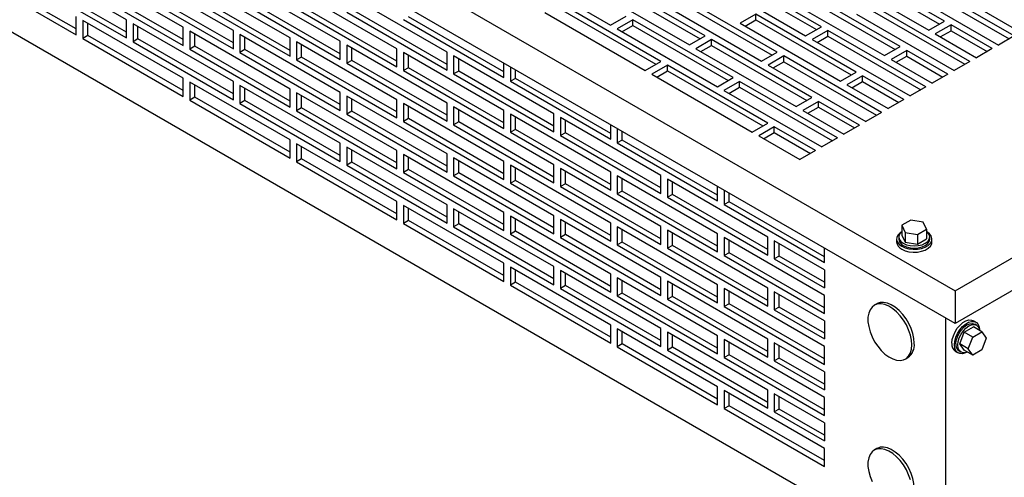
# Model space of a CAD drawing. Header units: inches. Extents: x 0 to 77, y 0 to 59.5.
# Tile 5 of 10: x 51.7 to 65.6, y 9.4 to 15.9. Entities that reach past the tile are written whole.
import ezdxf

# ---------------------------------------------------------------- set-up
doc = ezdxf.new("R2010")
doc.units = ezdxf.units.IN
doc.header["$LTSCALE"] = 7
doc.header["$MEASUREMENT"] = 0

msp = doc.modelspace()

# ---------------------------------------------------------------- linework, layer by layer
for p, q in [((44.76, 23.7), (64.913, 12.066)), ((64.913, 11.607), (44.76, 23.24)), ((64.78, 8.111), (44.981, 19.54)), ((53.238, 15.885), (51.824, 16.701)), ((64.764, 15.868), (63.349, 16.684)), ((52.531, 15.758), (51.187, 16.534)), ((54.037, 15.781), (52.623, 16.597)), ((54.744, 15.734), (53.33, 16.55)), ((58.644, 16.629), (60.058, 15.813)), ((63.029, 15.789), (61.615, 16.606)), ((61.615, 16.524), (62.959, 15.748)), ((63.128, 16.557), (64.543, 15.74)), ((63.349, 16.603), (64.693, 15.827)), ((51.116, 16.493), (52.531, 15.676)), ((51.824, 16.446), (53.238, 15.63)), ((53.238, 15.711), (51.894, 16.487)), ((54.037, 15.607), (52.693, 16.383)), ((55.543, 15.63), (54.129, 16.446)), ((56.25, 15.583), (54.836, 16.399)), ((61.391, 15.66), (59.976, 16.476)), ((59.976, 16.394), (61.32, 15.619)), ((61.394, 16.478), (62.808, 15.662)), ((65.745, 15.659), (64.366, 16.455)), ((64.366, 16.373), (65.674, 15.618)), ((52.623, 16.342), (54.037, 15.525)), ((53.33, 16.295), (54.744, 15.479)), ((54.744, 15.56), (53.4, 16.336)), ((57.049, 15.479), (55.635, 16.295)), ((57.756, 15.432), (56.342, 16.248)), ((59.755, 16.348), (61.17, 15.532)), ((62.407, 15.43), (60.993, 16.246)), ((64.141, 15.509), (62.727, 16.325)), ((62.727, 16.243), (64.071, 15.468)), ((64.145, 16.327), (65.524, 15.531)), ((54.129, 16.191), (55.543, 15.375)), ((55.543, 15.456), (54.199, 16.232)), ((54.836, 16.144), (56.25, 15.328)), ((56.25, 15.409), (54.907, 16.185)), ((60.768, 15.3), (59.354, 16.117)), ((60.772, 16.119), (62.186, 15.302)), ((60.993, 16.165), (62.336, 15.389)), ((62.506, 16.197), (63.92, 15.381)), ((65.122, 15.299), (63.744, 16.095)), ((64.913, 12.066), (72.072, 16.199)), ((55.635, 16.04), (57.049, 15.224)), ((57.049, 15.305), (55.706, 16.081)), ((56.342, 15.993), (57.756, 15.177)), ((57.756, 15.258), (56.413, 16.034)), ((59.133, 15.989), (60.547, 15.173)), ((59.354, 16.035), (60.698, 15.26)), ((62.105, 15.966), (61.884, 15.838)), ((63.519, 15.149), (62.105, 15.966)), ((62.105, 15.884), (62.105, 15.966)), ((63.523, 15.968), (64.901, 15.172)), ((63.744, 16.014), (65.052, 15.259)), ((65.257, 16.046), (65.837, 15.712)), ((52.531, 15.676), (52.531, 15.932)), ((52.623, 15.878), (52.623, 15.623)), ((54.037, 15.062), (52.623, 15.878)), ((52.693, 15.664), (52.693, 15.838)), ((53.238, 15.63), (53.238, 15.885)), ((53.33, 15.832), (53.33, 15.576)), ((54.744, 15.015), (53.33, 15.832)), ((57.141, 15.889), (58.555, 15.073)), ((58.555, 15.154), (57.212, 15.93)), ((60.058, 15.813), (60.279, 15.94)), ((60.371, 15.887), (60.15, 15.76)), ((61.785, 15.071), (60.371, 15.887)), ((60.371, 15.806), (60.371, 15.887)), ((61.884, 15.838), (63.298, 15.022)), ((61.955, 15.797), (62.105, 15.884)), ((62.105, 15.884), (63.448, 15.109)), ((64.543, 15.74), (64.764, 15.868)), ((53.4, 15.617), (53.4, 15.791)), ((54.037, 15.525), (54.037, 15.781)), ((54.129, 15.728), (54.129, 15.472)), ((55.543, 14.911), (54.129, 15.728)), ((54.199, 15.513), (54.199, 15.687)), ((54.744, 15.479), (54.744, 15.734)), ((54.836, 15.681), (54.836, 15.426)), ((56.25, 14.864), (54.836, 15.681)), ((60.15, 15.76), (61.564, 14.943)), ((60.22, 15.719), (60.371, 15.806)), ((60.371, 15.806), (61.714, 15.03)), ((62.808, 15.662), (63.029, 15.789)), ((63.121, 15.736), (62.9, 15.609)), ((64.5, 14.94), (63.121, 15.736)), ((63.121, 15.655), (63.121, 15.736)), ((64.856, 15.815), (64.635, 15.687)), ((64.635, 15.687), (65.214, 15.352)), ((64.705, 15.646), (64.856, 15.733)), ((65.435, 15.48), (64.856, 15.815)), ((64.856, 15.733), (64.856, 15.815)), ((64.856, 15.733), (65.365, 15.439)), ((72.072, 15.74), (64.913, 11.607)), ((52.693, 15.664), (52.623, 15.623)), ((52.623, 15.623), (54.037, 14.807)), ((54.037, 14.889), (52.693, 15.664)), ((53.4, 15.617), (53.33, 15.576)), ((53.33, 15.576), (54.744, 14.76)), ((54.744, 14.842), (53.4, 15.617)), ((54.907, 15.466), (54.907, 15.64)), ((55.543, 15.375), (55.543, 15.63)), ((55.635, 15.577), (55.635, 15.321)), ((57.049, 14.76), (55.635, 15.577)), ((56.25, 15.328), (56.25, 15.583)), ((61.17, 15.532), (61.391, 15.66)), ((61.483, 15.607), (61.262, 15.479)), ((62.897, 14.79), (61.483, 15.607)), ((61.483, 15.525), (61.483, 15.607)), ((62.9, 15.609), (64.279, 14.813)), ((62.971, 15.568), (63.121, 15.655)), ((63.121, 15.655), (64.429, 14.899)), ((65.745, 15.659), (65.524, 15.531)), ((54.199, 15.513), (54.129, 15.472)), ((54.129, 15.472), (55.543, 14.656)), ((55.543, 14.738), (54.199, 15.513)), ((54.907, 15.466), (54.836, 15.426)), ((54.836, 15.426), (56.25, 14.609)), ((56.25, 14.691), (54.907, 15.466)), ((55.706, 15.362), (55.706, 15.536)), ((56.342, 15.53), (56.342, 15.275)), ((57.756, 14.713), (56.342, 15.53)), ((56.413, 15.315), (56.413, 15.489)), ((57.049, 15.224), (57.049, 15.479)), ((57.141, 15.426), (57.141, 15.171)), ((58.555, 14.609), (57.141, 15.426)), ((57.756, 15.177), (57.756, 15.432)), ((61.262, 15.479), (62.676, 14.663)), ((61.332, 15.438), (61.483, 15.525)), ((61.483, 15.525), (62.826, 14.749)), ((62.186, 15.302), (62.407, 15.43)), ((63.92, 15.381), (64.141, 15.509)), ((64.233, 15.456), (64.012, 15.328)), ((64.813, 15.121), (64.233, 15.456)), ((64.233, 15.374), (64.233, 15.456)), ((65.435, 15.48), (65.214, 15.352)), ((55.706, 15.362), (55.635, 15.321)), ((55.635, 15.321), (57.049, 14.505)), ((57.049, 14.587), (55.706, 15.362)), ((56.413, 15.315), (56.342, 15.275)), ((56.342, 15.275), (57.756, 14.458)), ((57.756, 14.54), (56.413, 15.315)), ((57.212, 15.211), (57.212, 15.385)), ((57.848, 15.379), (57.848, 15.124)), ((59.262, 14.562), (57.848, 15.379)), ((57.919, 15.164), (57.919, 15.338)), ((58.555, 15.073), (58.555, 15.277)), ((60.547, 15.173), (60.768, 15.3)), ((62.499, 15.377), (62.278, 15.249)), ((62.349, 15.209), (62.499, 15.295)), ((63.878, 14.581), (62.499, 15.377)), ((62.499, 15.295), (62.499, 15.377)), ((62.499, 15.295), (63.807, 14.54)), ((64.012, 15.328), (64.592, 14.993)), ((64.083, 15.287), (64.233, 15.374)), ((64.233, 15.374), (64.742, 15.08)), ((65.122, 15.299), (64.901, 15.172)), ((57.212, 15.211), (57.141, 15.171)), ((57.141, 15.171), (58.555, 14.354)), ((58.555, 14.436), (57.212, 15.211)), ((57.919, 15.164), (57.848, 15.124)), ((57.848, 15.124), (59.262, 14.307)), ((59.262, 14.389), (57.919, 15.164)), ((58.647, 15.224), (58.647, 15.02)), ((58.718, 15.06), (58.718, 15.183)), ((60.86, 15.247), (60.639, 15.12)), ((60.71, 15.079), (60.86, 15.166)), ((62.275, 14.431), (60.86, 15.247)), ((60.86, 15.166), (60.86, 15.247)), ((60.86, 15.166), (62.204, 14.39)), ((62.278, 15.249), (63.657, 14.453)), ((63.298, 15.022), (63.519, 15.149)), ((54.037, 14.807), (54.037, 15.062)), ((54.129, 15.009), (54.129, 14.754)), ((55.543, 14.193), (54.129, 15.009)), ((54.744, 14.76), (54.744, 15.015)), ((58.718, 15.06), (58.647, 15.02)), ((58.647, 15.02), (60.061, 14.203)), ((60.061, 14.285), (58.718, 15.06)), ((60.639, 15.12), (62.054, 14.303)), ((61.564, 14.943), (61.785, 15.071)), ((61.877, 15.018), (61.656, 14.89)), ((63.256, 14.222), (61.877, 15.018)), ((61.877, 14.936), (61.877, 15.018)), ((63.611, 15.096), (63.39, 14.969)), ((63.461, 14.928), (63.611, 15.015)), ((64.191, 14.762), (63.611, 15.096)), ((63.611, 15.015), (63.611, 15.096)), ((63.611, 15.015), (64.12, 14.721)), ((64.813, 15.121), (64.592, 14.993)), ((54.199, 14.795), (54.199, 14.968)), ((54.836, 14.962), (54.836, 14.707)), ((56.25, 14.146), (54.836, 14.962)), ((54.907, 14.748), (54.907, 14.921)), ((55.543, 14.656), (55.543, 14.911)), ((55.635, 14.858), (55.635, 14.603)), ((57.049, 14.042), (55.635, 14.858)), ((56.25, 14.609), (56.25, 14.864)), ((61.656, 14.89), (63.035, 14.094)), ((61.727, 14.849), (61.877, 14.936)), ((61.877, 14.936), (63.185, 14.181)), ((63.39, 14.969), (63.97, 14.634)), ((64.5, 14.94), (64.279, 14.813)), ((54.199, 14.795), (54.129, 14.754)), ((54.129, 14.754), (55.543, 13.937)), ((55.543, 14.019), (54.199, 14.795)), ((54.907, 14.748), (54.836, 14.707)), ((54.836, 14.707), (56.25, 13.891)), ((56.25, 13.972), (54.907, 14.748)), ((55.706, 14.644), (55.706, 14.817)), ((56.342, 14.811), (56.342, 14.556)), ((57.756, 13.995), (56.342, 14.811)), ((56.413, 14.597), (56.413, 14.77)), ((57.049, 14.505), (57.049, 14.76)), ((57.141, 14.707), (57.141, 14.452)), ((58.555, 13.891), (57.141, 14.707)), ((57.756, 14.458), (57.756, 14.713)), ((62.676, 14.663), (62.897, 14.79)), ((62.989, 14.737), (62.768, 14.61)), ((63.569, 14.402), (62.989, 14.737)), ((62.989, 14.655), (62.989, 14.737)), ((64.191, 14.762), (63.97, 14.634)), ((55.706, 14.644), (55.635, 14.603)), ((55.635, 14.603), (57.049, 13.787)), ((57.049, 13.868), (55.706, 14.644)), ((56.413, 14.597), (56.342, 14.556)), ((57.756, 13.821), (56.413, 14.597)), ((57.212, 14.493), (57.212, 14.666)), ((57.848, 14.66), (57.848, 14.405)), ((59.262, 13.844), (57.848, 14.66)), ((57.919, 14.446), (57.919, 14.619)), ((58.555, 14.354), (58.555, 14.609)), ((62.768, 14.61), (63.348, 14.275)), ((62.838, 14.569), (62.989, 14.655)), ((62.989, 14.655), (63.498, 14.362)), ((63.878, 14.581), (63.657, 14.453)), ((56.342, 14.556), (57.756, 13.74)), ((57.212, 14.493), (57.141, 14.452)), ((57.141, 14.452), (58.555, 13.636)), ((58.555, 13.717), (57.212, 14.493)), ((57.919, 14.446), (57.848, 14.405)), ((59.262, 13.67), (57.919, 14.446)), ((58.647, 14.556), (58.647, 14.301)), ((60.061, 13.74), (58.647, 14.556)), ((58.718, 14.342), (58.718, 14.515)), ((59.262, 14.307), (59.262, 14.562)), ((59.354, 14.509), (59.354, 14.254)), ((60.768, 13.693), (59.354, 14.509)), ((59.425, 14.295), (59.425, 14.469)), ((62.054, 14.303), (62.275, 14.431)), ((57.848, 14.405), (59.262, 13.589)), ((58.718, 14.342), (58.647, 14.301)), ((58.647, 14.301), (60.061, 13.485)), ((60.061, 13.566), (58.718, 14.342)), ((59.425, 14.295), (59.354, 14.254)), ((60.768, 13.519), (59.425, 14.295)), ((60.061, 14.203), (60.061, 14.407)), ((60.153, 14.354), (60.153, 14.15)), ((60.224, 14.191), (60.224, 14.313)), ((62.366, 14.378), (62.146, 14.25)), ((62.216, 14.209), (62.366, 14.296)), ((62.946, 14.043), (62.366, 14.378)), ((62.366, 14.296), (62.366, 14.378)), ((62.366, 14.296), (62.876, 14.002)), ((63.569, 14.402), (63.348, 14.275)), ((55.543, 13.937), (55.543, 14.193)), ((59.354, 14.254), (60.768, 13.438)), ((60.224, 14.191), (60.153, 14.15)), ((61.567, 13.415), (60.224, 14.191)), ((62.146, 14.25), (62.725, 13.916)), ((63.256, 14.222), (63.035, 14.094)), ((55.635, 14.14), (55.635, 13.884)), ((57.049, 13.323), (55.635, 14.14)), ((55.706, 13.925), (55.706, 14.099)), ((56.25, 13.891), (56.25, 14.146)), ((56.342, 14.093), (56.342, 13.837)), ((57.756, 13.276), (56.342, 14.093)), ((56.413, 13.878), (56.413, 14.052)), ((57.049, 13.787), (57.049, 14.042)), ((60.153, 14.15), (61.567, 13.334)), ((62.946, 14.043), (62.725, 13.916)), ((55.706, 13.925), (55.635, 13.884)), ((55.635, 13.884), (57.049, 13.068)), ((57.049, 13.15), (55.706, 13.925)), ((56.413, 13.878), (56.342, 13.837)), ((57.756, 13.103), (56.413, 13.878)), ((57.141, 13.989), (57.141, 13.733)), ((58.555, 13.172), (57.141, 13.989)), ((57.212, 13.774), (57.212, 13.948)), ((57.756, 13.74), (57.756, 13.995)), ((57.848, 13.942), (57.848, 13.687)), ((59.262, 13.125), (57.848, 13.942)), ((57.919, 13.727), (57.919, 13.901)), ((58.555, 13.636), (58.555, 13.891)), ((56.342, 13.837), (57.756, 13.021)), ((57.212, 13.774), (57.141, 13.733)), ((58.555, 12.999), (57.212, 13.774)), ((58.647, 13.838), (58.647, 13.583)), ((60.061, 13.021), (58.647, 13.838)), ((58.718, 13.623), (58.718, 13.797)), ((59.262, 13.589), (59.262, 13.844)), ((59.354, 13.791), (59.354, 13.536)), ((60.768, 12.974), (59.354, 13.791)), ((59.425, 13.576), (59.425, 13.75)), ((60.061, 13.485), (60.061, 13.74)), ((57.141, 13.733), (58.555, 12.917)), ((57.919, 13.727), (57.848, 13.687)), ((57.848, 13.687), (59.262, 12.87)), ((59.262, 12.952), (57.919, 13.727)), ((58.718, 13.623), (58.647, 13.583)), ((60.061, 12.848), (58.718, 13.623)), ((60.153, 13.687), (60.153, 13.432)), ((61.567, 12.87), (60.153, 13.687)), ((60.224, 13.472), (60.224, 13.646)), ((60.768, 13.438), (60.768, 13.693)), ((60.86, 13.64), (60.86, 13.385)), ((62.275, 12.823), (60.86, 13.64)), ((60.931, 13.426), (60.931, 13.599)), ((58.647, 13.583), (60.061, 12.766)), ((59.425, 13.576), (59.354, 13.536)), ((59.354, 13.536), (60.768, 12.719)), ((60.768, 12.801), (59.425, 13.576)), ((60.224, 13.472), (60.153, 13.432)), ((61.567, 12.697), (60.224, 13.472)), ((61.567, 13.334), (61.567, 13.538)), ((61.659, 13.485), (61.659, 13.281)), ((57.049, 13.068), (57.049, 13.323)), ((60.153, 13.432), (61.567, 12.615)), ((60.931, 13.426), (60.86, 13.385)), ((60.86, 13.385), (62.275, 12.568)), ((62.275, 12.65), (60.931, 13.426)), ((61.73, 13.322), (61.659, 13.281)), ((61.73, 13.322), (61.73, 13.444)), ((63.074, 12.546), (61.73, 13.322)), ((57.141, 13.27), (57.141, 13.015)), ((58.555, 12.454), (57.141, 13.27)), ((57.212, 13.056), (57.212, 13.229)), ((57.756, 13.021), (57.756, 13.276)), ((57.848, 13.223), (57.848, 12.968)), ((59.262, 12.407), (57.848, 13.223)), ((57.919, 13.009), (57.919, 13.182)), ((61.659, 13.281), (63.074, 12.464)), ((57.212, 13.056), (57.141, 13.015)), ((58.555, 12.28), (57.212, 13.056)), ((58.555, 12.917), (58.555, 13.172)), ((58.647, 13.119), (58.647, 12.864)), ((60.061, 12.303), (58.647, 13.119)), ((58.718, 12.905), (58.718, 13.078)), ((59.262, 12.87), (59.262, 13.125)), ((59.354, 13.072), (59.354, 12.817)), ((60.768, 12.256), (59.354, 13.072)), ((64.292, 13.063), (64.164, 12.99)), ((64.466, 13.036), (64.292, 13.063)), ((57.141, 13.015), (58.555, 12.198)), ((57.919, 13.009), (57.848, 12.968)), ((57.848, 12.968), (59.262, 12.152)), ((59.262, 12.233), (57.919, 13.009)), ((58.718, 12.905), (58.647, 12.864)), ((60.061, 12.129), (58.718, 12.905)), ((59.425, 12.858), (59.425, 13.031)), ((60.061, 12.766), (60.061, 13.021)), ((60.153, 12.968), (60.153, 12.713)), ((61.567, 12.152), (60.153, 12.968)), ((60.224, 12.754), (60.224, 12.927)), ((60.768, 12.719), (60.768, 12.974)), ((60.86, 12.921), (60.86, 12.666)), ((62.275, 12.105), (60.86, 12.921)), ((64.164, 12.99), (64.211, 12.889)), ((64.164, 12.99), (64.164, 12.853)), ((64.385, 12.862), (64.513, 12.936)), ((64.513, 12.936), (64.466, 13.036)), ((64.513, 12.936), (64.513, 12.799)), ((58.647, 12.864), (60.061, 12.048)), ((59.425, 12.858), (59.354, 12.817)), ((59.354, 12.817), (60.768, 12.001)), ((60.768, 12.082), (59.425, 12.858)), ((60.931, 12.707), (60.931, 12.881)), ((61.567, 12.615), (61.567, 12.87)), ((61.659, 12.817), (61.659, 12.562)), ((63.074, 12.001), (61.659, 12.817)), ((61.73, 12.603), (61.73, 12.776)), ((62.275, 12.568), (62.275, 12.823)), ((62.366, 12.77), (62.366, 12.515)), ((63.074, 12.362), (62.366, 12.77)), ((64.088, 12.796), (64.088, 12.755)), ((64.12, 12.826), (64.12, 12.796)), ((64.164, 12.853), (64.211, 12.752)), ((64.211, 12.889), (64.211, 12.752)), ((64.211, 12.889), (64.385, 12.862)), ((64.385, 12.862), (64.385, 12.725)), ((64.385, 12.725), (64.513, 12.799)), ((64.557, 12.796), (64.557, 12.826)), ((64.588, 12.755), (64.588, 12.796)), ((60.224, 12.754), (60.153, 12.713)), ((60.153, 12.713), (61.567, 11.897)), ((61.567, 11.978), (60.224, 12.754)), ((60.931, 12.707), (60.86, 12.666)), ((60.86, 12.666), (62.275, 11.85)), ((62.275, 11.931), (60.931, 12.707)), ((62.437, 12.556), (62.437, 12.73)), ((63.074, 12.464), (63.074, 12.668)), ((64.211, 12.752), (64.385, 12.725)), ((61.73, 12.603), (61.659, 12.562)), ((61.659, 12.562), (63.074, 11.746)), ((63.074, 11.827), (61.73, 12.603)), ((62.437, 12.556), (62.366, 12.515)), ((62.366, 12.515), (63.074, 12.107)), ((63.074, 12.189), (62.437, 12.556)), ((58.555, 12.198), (58.555, 12.454)), ((58.647, 12.401), (58.647, 12.145)), ((60.061, 11.584), (58.647, 12.401)), ((58.718, 12.186), (58.718, 12.36)), ((59.262, 12.152), (59.262, 12.407)), ((59.354, 12.354), (59.354, 12.099)), ((60.768, 11.537), (59.354, 12.354)), ((63.074, 12.362), (63.074, 12.107)), ((59.425, 12.139), (59.425, 12.313)), ((60.061, 12.048), (60.061, 12.303)), ((60.153, 12.25), (60.153, 11.995)), ((61.567, 11.433), (60.153, 12.25)), ((60.768, 12.001), (60.768, 12.256)), ((58.718, 12.186), (58.647, 12.145)), ((58.647, 12.145), (60.061, 11.329)), ((60.061, 11.411), (58.718, 12.186)), ((59.425, 12.139), (59.354, 12.099)), ((59.354, 12.099), (60.768, 11.282)), ((60.768, 11.364), (59.425, 12.139)), ((60.224, 12.035), (60.224, 12.209)), ((60.86, 12.203), (60.86, 11.948)), ((62.275, 11.386), (60.86, 12.203)), ((60.931, 11.988), (60.931, 12.162)), ((61.567, 11.897), (61.567, 12.152)), ((61.659, 12.099), (61.659, 11.844)), ((63.074, 11.282), (61.659, 12.099)), ((62.275, 11.85), (62.275, 12.105)), ((60.224, 12.035), (60.153, 11.995)), ((60.153, 11.995), (61.567, 11.178)), ((61.567, 11.26), (60.224, 12.035)), ((60.931, 11.988), (60.86, 11.948)), ((60.86, 11.948), (62.275, 11.131)), ((62.275, 11.213), (60.931, 11.988)), ((61.73, 11.884), (61.73, 12.058)), ((62.366, 12.052), (62.366, 11.797)), ((63.074, 11.644), (62.366, 12.052)), ((62.437, 11.838), (62.437, 12.011)), ((63.074, 11.746), (63.074, 12.001)), ((64.913, 12.066), (64.913, 11.607)), ((61.73, 11.884), (61.659, 11.844)), ((61.659, 11.844), (63.074, 11.027)), ((63.074, 11.109), (61.73, 11.884)), ((62.437, 11.838), (62.366, 11.797)), ((62.366, 11.797), (63.074, 11.388)), ((63.074, 11.47), (62.437, 11.838)), ((63.81, 11.883), (63.775, 11.863)), ((64.78, 11.683), (64.78, 8.111)), ((60.061, 11.329), (60.061, 11.584)), ((60.153, 11.531), (60.153, 11.276)), ((61.567, 10.715), (60.153, 11.531)), ((60.768, 11.282), (60.768, 11.537)), ((63.074, 11.644), (63.074, 11.388)), ((65.043, 11.483), (65.171, 11.557)), ((65.206, 11.624), (65.171, 11.644)), ((65.289, 11.488), (65.171, 11.557)), ((65.216, 11.582), (65.19, 11.597)), ((60.224, 11.317), (60.224, 11.49)), ((60.86, 11.484), (60.86, 11.229)), ((62.275, 10.668), (60.86, 11.484)), ((60.931, 11.27), (60.931, 11.443)), ((61.567, 11.178), (61.567, 11.433)), ((61.659, 11.38), (61.659, 11.125)), ((63.074, 10.564), (61.659, 11.38)), ((62.275, 11.131), (62.275, 11.386)), ((64.979, 11.319), (65.043, 11.483)), ((65.162, 11.415), (65.043, 11.483)), ((65.098, 11.25), (65.162, 11.415)), ((65.162, 11.415), (65.289, 11.488)), ((65.289, 11.488), (65.353, 11.398)), ((65.353, 11.398), (65.289, 11.233)), ((60.224, 11.317), (60.153, 11.276)), ((60.153, 11.276), (61.567, 10.46)), ((61.567, 10.541), (60.224, 11.317)), ((60.931, 11.27), (60.86, 11.229)), ((62.275, 10.494), (60.931, 11.27)), ((61.73, 11.166), (61.73, 11.339)), ((62.366, 11.333), (62.366, 11.078)), ((63.074, 10.925), (62.366, 11.333)), ((62.437, 11.119), (62.437, 11.292)), ((63.074, 11.027), (63.074, 11.282)), ((65.098, 11.25), (64.979, 11.319)), ((65.043, 11.228), (64.979, 11.319)), ((65.162, 11.16), (65.098, 11.25)), ((60.86, 11.229), (62.275, 10.413)), ((61.73, 11.166), (61.659, 11.125)), ((61.659, 11.125), (63.074, 10.309)), ((63.074, 10.39), (61.73, 11.166)), ((62.437, 11.119), (62.366, 11.078)), ((63.074, 10.752), (62.437, 11.119)), ((64.212, 11.105), (64.248, 11.126)), ((64.921, 11.211), (64.956, 11.191)), ((64.972, 11.218), (64.998, 11.203)), ((65.162, 11.16), (65.043, 11.228)), ((65.289, 11.233), (65.162, 11.16)), ((62.366, 11.078), (63.074, 10.67)), ((63.074, 10.925), (63.074, 10.67)), ((61.567, 10.46), (61.567, 10.715)), ((61.659, 10.662), (61.659, 10.406)), ((63.074, 9.845), (61.659, 10.662)), ((61.73, 10.447), (61.73, 10.621)), ((62.275, 10.413), (62.275, 10.668)), ((62.366, 10.615), (62.366, 10.36)), ((63.074, 10.207), (62.366, 10.615)), ((62.437, 10.4), (62.437, 10.574)), ((63.074, 10.309), (63.074, 10.564)), ((61.73, 10.447), (61.659, 10.406)), ((61.659, 10.406), (63.074, 9.59)), ((63.074, 9.672), (61.73, 10.447)), ((62.437, 10.4), (62.366, 10.36)), ((62.366, 10.36), (63.074, 9.951)), ((63.074, 10.033), (62.437, 10.4)), ((63.074, 10.207), (63.074, 9.951)), ((63.074, 9.59), (63.074, 9.845)), ((63.81, 9.842), (63.775, 9.822))]:
    msp.add_line(p, q)
at = {"flags": 128}
for points in [[(64.152, 12.891), (64.142, 12.885), (64.11, 12.855), (64.093, 12.822), (64.089, 12.787), (64.1, 12.753), (64.124, 12.721), (64.162, 12.694)], [(64.164, 12.902), (64.149, 12.889), (64.127, 12.858), (64.12, 12.826), (64.127, 12.793), (64.149, 12.763), (64.184, 12.736)], [(64.162, 12.694), (64.209, 12.672), (64.264, 12.658), (64.323, 12.652), (64.383, 12.654), (64.441, 12.664), (64.493, 12.682), (64.535, 12.707), (64.566, 12.736), (64.584, 12.77), (64.588, 12.804), (64.577, 12.839), (64.552, 12.87), (64.525, 12.891)], [(64.184, 12.736), (64.229, 12.716), (64.282, 12.704), (64.338, 12.699), (64.395, 12.704), (64.448, 12.716), (64.493, 12.736), (64.528, 12.763), (64.55, 12.793), (64.557, 12.826), (64.55, 12.858), (64.528, 12.889), (64.513, 12.902)], [(64.184, 12.706), (64.229, 12.686), (64.282, 12.674), (64.338, 12.669), (64.395, 12.674), (64.448, 12.686), (64.493, 12.706), (64.528, 12.732), (64.55, 12.763), (64.557, 12.796)], [(64.162, 12.653), (64.209, 12.631), (64.264, 12.617), (64.323, 12.611), (64.383, 12.613), (64.441, 12.623), (64.493, 12.641), (64.535, 12.666), (64.566, 12.696), (64.584, 12.729), (64.588, 12.755)], [(64.303, 11.305), (64.298, 11.372), (64.283, 11.442), (64.259, 11.514), (64.227, 11.585), (64.187, 11.652), (64.14, 11.714), (64.089, 11.769), (64.035, 11.814), (63.98, 11.849), (63.925, 11.872), (63.872, 11.883), (63.823, 11.881), (63.78, 11.866), (63.743, 11.838), (63.715, 11.8), (63.696, 11.751), (63.686, 11.694), (63.686, 11.63), (63.696, 11.561), (63.715, 11.49), (63.743, 11.419), (63.78, 11.349), (63.823, 11.284), (63.872, 11.226), (63.925, 11.175), (63.98, 11.135), (64.035, 11.106), (64.089, 11.089), (64.14, 11.085), (64.187, 11.093), (64.227, 11.114), (64.259, 11.147), (64.283, 11.191), (64.298, 11.245), (64.303, 11.305)], [(64.338, 11.326), (64.333, 11.392), (64.319, 11.463), (64.295, 11.534), (64.262, 11.605), (64.222, 11.672), (64.176, 11.734), (64.125, 11.789), (64.071, 11.834), (64.015, 11.869), (63.96, 11.892), (63.907, 11.903), (63.859, 11.901), (63.815, 11.886), (63.81, 11.883)], [(64.869, 11.326), (64.874, 11.378), (64.889, 11.432), (64.913, 11.487), (64.945, 11.538), (64.983, 11.583), (65.024, 11.618), (65.067, 11.643), (65.108, 11.655), (65.146, 11.654), (65.171, 11.644)], [(64.904, 11.305), (64.909, 11.357), (64.924, 11.412), (64.949, 11.466), (64.98, 11.518), (65.018, 11.562), (65.06, 11.598), (65.102, 11.622), (65.144, 11.635), (65.181, 11.633), (65.213, 11.619), (65.237, 11.593), (65.253, 11.555), (65.257, 11.521)], [(64.926, 11.318), (64.931, 11.367), (64.947, 11.419), (64.972, 11.471), (65.004, 11.518), (65.041, 11.557), (65.081, 11.586), (65.121, 11.603), (65.158, 11.607), (65.19, 11.597)], [(64.952, 11.303), (64.958, 11.352), (64.973, 11.404), (64.998, 11.456), (65.03, 11.502), (65.067, 11.542), (65.107, 11.571), (65.147, 11.588), (65.184, 11.592), (65.216, 11.582), (65.241, 11.559), (65.256, 11.525), (65.26, 11.505)], [(65.071, 11.198), (65.06, 11.193), (65.018, 11.18), (64.98, 11.182), (64.949, 11.196), (64.924, 11.222), (64.909, 11.26), (64.904, 11.305)], [(65.086, 11.203), (65.067, 11.197), (65.03, 11.193), (64.998, 11.203), (64.973, 11.226), (64.958, 11.26), (64.952, 11.303)], [(64.338, 9.284), (64.333, 9.351), (64.319, 9.421), (64.295, 9.493), (64.262, 9.564), (64.222, 9.631), (64.176, 9.693), (64.125, 9.748), (64.071, 9.793), (64.015, 9.828), (63.96, 9.851), (63.907, 9.862), (63.859, 9.86), (63.815, 9.845), (63.81, 9.842)], [(64.283, 9.401), (64.259, 9.473), (64.227, 9.543), (64.187, 9.611), (64.14, 9.673), (64.089, 9.727), (64.035, 9.773), (63.98, 9.808), (63.925, 9.831), (63.872, 9.841), (63.823, 9.839), (63.78, 9.824), (63.743, 9.797), (63.715, 9.759), (63.696, 9.71), (63.686, 9.653), (63.686, 9.589), (63.696, 9.52), (63.715, 9.449), (63.743, 9.377)]]:
    msp.add_lwpolyline(points, dxfattribs=at)
for centre, radius, start, end in [((64.229, 12.806), 0.11, 185.6298, 245.6904), ((64.209, 12.764), 0.121, 184.4583, 246.8619), ((64.121, 11.304), 0.219, 305.501, 5.8112), ((64.989, 11.311), 0.121, 173.1429, 235.545), ((65.03, 11.305), 0.105, 172.6245, 236.0633)]:
    msp.add_arc(centre, radius, start, end)

doc.saveas('drawing.dxf')
